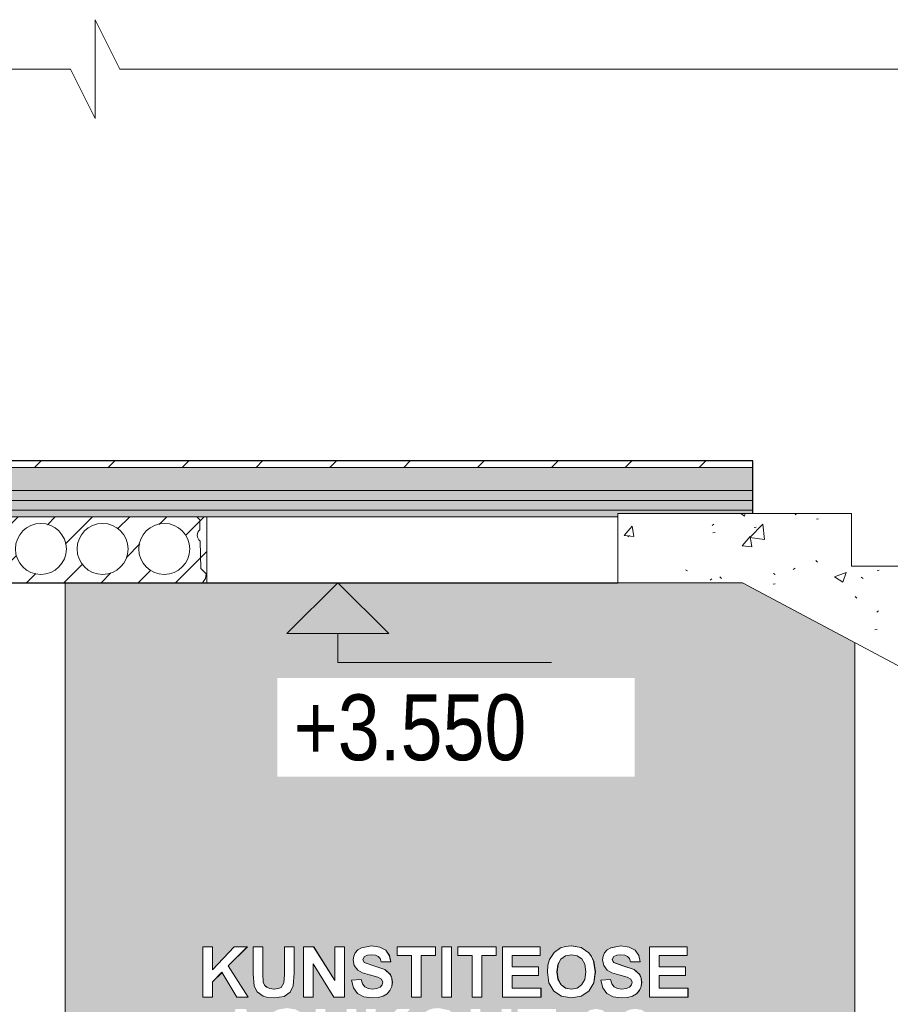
# Model space of a CAD drawing. Header units: millimetres. Extents: x -7937 to 93799, y -5691 to 12696.
# Tile 41 of 67: x 65438 to 68084, y 2269 to 5261. Entities that reach past the tile are written whole.
import ezdxf

# ---------------------------------------------------------------- set-up
doc = ezdxf.new("R2010")
doc.units = ezdxf.units.MM
for name, color, linetype, lineweight in [('A-DETL-GENF', 7, 'Continuous', 9), ('A-FLOR-MCUT', 7, 'Continuous', 5), ('A-GENM', 7, 'Continuous', 9), ('G-ANNO-DIMS', 7, 'Continuous', 9)]:
    doc.layers.add(name, color=color, linetype=linetype, lineweight=lineweight)
for name, color, linetype, lineweight, true_color in [('A-FLOR', 7, 'Continuous', 9, 0x7f7f7f), ('A-FLOR-PATT', 7, 'Continuous', 9, 0x7f7f7f), ('S-BEAM', 7, 'Continuous', 9, 0x7f7f7f)]:
    doc.layers.add(name, color=color, linetype=linetype, lineweight=lineweight, true_color=true_color)
doc.styles.add('Swis721 Cn BT', font='swissc.ttf', dxfattribs={"height": 200})
pattern_1 = [(90, (65721.35, 3845), (-100, 5e-13), [50, -50]), (270, (65771.35, 3895), (100, -5e-13), [50, -50]), (360, (65791.35, 3920), (5e-13, 100), [5, -95]), (180, (65701.35, 3920), (-5e-13, -100), [5, -95]), (153.435, (65711.35, 3915), (-100.00018, 99.99955), [11.18, -212.426]), (135, (65716.35, 3910), (-5e-13, -100.00046), [7.071, -134.35]), (108.435, (65721.35, 3895), (-0.00023, -99.99976), [15.811, -300.416]), (251.565, (65776.35, 3910), (0.00023, -99.99976), [15.811, -300.416]), (225, (65781.35, 3915), (-5e-13, -100.00046), [7.071, -134.35]), (206.565, (65791.35, 3920), (-100.00018, -99.99955), [11.18, -212.426]), (108.435, (65726.35, 3830), (-0.00023, -99.99976), [15.811, -300.416]), (135, (65731.35, 3825), (-5e-13, -100.00046), [7.071, -134.35]), (153.435, (65741.35, 3820), (-100.00018, 99.99955), [11.18, -212.427]), (180, (65751.35, 3820), (-5e-13, -100), [10, -90]), (71.565, (65766.35, 3830), (0.00023, -99.99976), [15.811, -300.416]), (45, (65761.35, 3825), (-5e-13, -100.00046), [7.071, -134.35]), (26.565, (65751.35, 3820), (299.99947, 99.99982), [11.18, -212.426])]
pattern_2 = [(50, (66858.53, 5949.5), (358.631, -31.376), [37.5, -412.5]), (355, (66858.53, 5949.5), (-69.376, 376.096), [30, -330]), (100.451, (66888.4, 5946.9), (289.257, 344.717), [31.87, -350.571]), (46.184, (66858.53, 6049.5), (533.62, -82.761), [56.25, -618.75]), (96.636, (66903, 6042.6), (467.33, 487.062), [47.805, -525.857]), (351.184, (66858.53, 6049.5), (467.333, 487.06), [45, -495]), (21, (66908.53, 6024.5), (298.454, -201.31), [37.5, -412.5]), (326, (66908.53, 6024.5), (121.657, 362.575), [30, -330]), (71.451, (66933.4, 6007.72), (420.112, 161.262), [31.87, -350.571]), (37.5, (66858.53, 5949.5), (6.08, 166.447), [6.706, -319.294, 6.706, -328.294, -331.25]), (37.5, (66858.53, 5949.5), (6.08, 166.447), [-661, 6.706, -324.544]), (7.5, (66858.53, 5949.5), (131.5348, 197.206), [6.706, -184.294, 6.706, -311.794, -126.25]), (7.5, (66858.53, 5949.5), (131.5348, 197.206), [-509.5, 6.706, -119.544]), (327.5, (66747.03, 5949.5), (266.9112, -11.2774), [6.706, -118.294, 6.706, -383.294, -517.5]), (327.5, (66747.03, 5949.5), (266.9112, -11.2774), [-515, 6.706, -510.794]), (317.5, (66697.03, 5949.5), (291.593, 50.0525), [6.706, -155.794, 6.706, -252.294, -367.5]), (317.5, (66697.03, 5949.5), (291.593, 50.0525), [-421.5, 6.706, -360.794])]
pattern_3 = [(45, (-3191.62, 5949.5), (-56.5685, 56.5685), [])]

# ---------------------------------------------------------------- blocks, each defined once
blk = doc.blocks.new('HCE200 - Olemasolev õõnespaneel H_200 mm-V22-KUNST LÕIGE 2-2')
at = {"layer": 'S-BEAM', "true_color": 0xcfcfcf}
h = blk.add_hatch(dxfattribs=at)
h.set_pattern_fill('FP_53', color=254, style=0, pattern_type=2)
h.set_pattern_definition(pattern_3)
h.paths.add_polyline_path([(-4043.8, 3550), (-4043.8, 3749.9), (-4073.9, 3749.9), (-4064.9, 3740.9), (-4064.3, 3710.9), (-4071.6, 3700), (-4071.4, 3687), (-4063.7, 3676.4), (-4062.2, 3593.6), (-4045.8, 3577.3), (-4047.6, 3562.7), (-4056.7, 3550)], flags=0)
h.paths.add_polyline_path([(-5243.8, 3550), (-5230.9, 3550), (-5240, 3562.7), (-5241.8, 3577.3), (-5225.5, 3593.6), (-5223.9, 3676.4), (-5216.2, 3687), (-5216, 3700), (-5223.3, 3710.9), (-5222.7, 3740.9), (-5213.8, 3749.9), (-5243.8, 3749.9), (-5243.8, 3619.4)], flags=0)
h = blk.add_hatch(dxfattribs=at)
h.set_pattern_fill('FP_53', color=254, style=0, pattern_type=2)
h.set_pattern_definition(pattern_3)
h.paths.add_polyline_path([(-4056.7, 3550), (-4047.6, 3562.7), (-4045.8, 3577.3), (-4062.2, 3593.6), (-4063.7, 3676.4), (-4071.4, 3687), (-4071.6, 3700), (-4064.3, 3710.9), (-4064.9, 3740.9), (-4074, 3750), (-5213.7, 3750), (-5222.7, 3740.9), (-5223.3, 3710.9), (-5216, 3700), (-5216.2, 3687), (-5223.9, 3676.4), (-5225.5, 3593.6), (-5241.8, 3577.3), (-5240, 3562.7), (-5230.9, 3550), (-4646.6, 3550)], flags=0)
h.paths.add_polyline_path([(-4548, 3575), (-4577.7, 3580.9), (-4602.8, 3597.7), (-4619.6, 3622.8), (-4625.5, 3652.5), (-4619.6, 3682.2), (-4602.8, 3707.3), (-4577.7, 3724.1), (-4548, 3730), (-4518.4, 3724.1), (-4493.2, 3707.3), (-4476.4, 3682.2), (-4470.5, 3652.5), (-4476.4, 3622.8), (-4493.2, 3597.7), (-4518.4, 3580.9)], flags=0)
h.paths.add_polyline_path([(-4735.6, 3575), (-4765.3, 3580.9), (-4790.4, 3597.7), (-4807.2, 3622.8), (-4813.1, 3652.5), (-4807.2, 3682.2), (-4790.4, 3707.3), (-4765.3, 3724.1), (-4735.6, 3730), (-4706, 3724.1), (-4680.8, 3707.3), (-4664, 3682.2), (-4658.1, 3652.5), (-4664, 3622.8), (-4680.8, 3597.7), (-4706, 3580.9)], flags=0)
h.paths.add_polyline_path([(-5110.8, 3575), (-5140.5, 3580.9), (-5165.6, 3597.7), (-5182.4, 3622.8), (-5188.3, 3652.5), (-5182.4, 3682.2), (-5165.6, 3707.3), (-5140.5, 3724.1), (-5110.8, 3730), (-5081.2, 3724.1), (-5056, 3707.3), (-5039.2, 3682.2), (-5033.3, 3652.5), (-5039.2, 3622.8), (-5056, 3597.7), (-5081.2, 3580.9)], flags=0)
h.paths.add_polyline_path([(-4172.8, 3575), (-4202.5, 3580.9), (-4227.6, 3597.7), (-4244.4, 3622.8), (-4250.3, 3652.5), (-4244.4, 3682.2), (-4227.6, 3707.3), (-4202.5, 3724.1), (-4172.8, 3730), (-4143.2, 3724.1), (-4118, 3707.3), (-4101.2, 3682.2), (-4095.3, 3652.5), (-4101.2, 3622.8), (-4118, 3597.7), (-4143.2, 3580.9)], flags=0)
h.paths.add_polyline_path([(-4923.2, 3575), (-4952.9, 3580.9), (-4978, 3597.7), (-4994.8, 3622.8), (-5000.7, 3652.5), (-4994.8, 3682.2), (-4978, 3707.3), (-4952.9, 3724.1), (-4923.2, 3730), (-4893.6, 3724.1), (-4868.4, 3707.3), (-4851.6, 3682.2), (-4845.7, 3652.5), (-4851.6, 3622.8), (-4868.4, 3597.7), (-4893.6, 3580.9)], flags=0)
h.paths.add_polyline_path([(-4360.4, 3575), (-4390.1, 3580.9), (-4415.2, 3597.7), (-4432, 3622.8), (-4437.9, 3652.5), (-4432, 3682.2), (-4415.2, 3707.3), (-4388.7, 3724.4), (-4360.4, 3730), (-4330.8, 3724.1), (-4305.6, 3707.3), (-4288.8, 3682.2), (-4282.9, 3652.5), (-4288.8, 3622.8), (-4305.6, 3597.7), (-4330.8, 3580.9)], flags=0)
at = {"layer": 'S-BEAM', "color": 253, "true_color": 0x9e9e9e}
for p, q in [((-5243.8, 3749.9), (-5243.8, 3550)), ((-5213.8, 3749.9), (-5243.8, 3749.9)), ((-5223.3, 3710.9), (-5222.7, 3740.9)), ((-5222.7, 3740.9), (-5223.3, 3710.9)), ((-5213.7, 3750), (-5222.7, 3740.9)), ((-5222.7, 3740.9), (-5213.8, 3749.9)), ((-4074, 3750), (-5213.7, 3750)), ((-4064.9, 3740.9), (-4074, 3750)), ((-4043.8, 3749.9), (-4073.9, 3749.9)), ((-4073.9, 3749.9), (-4064.9, 3740.9)), ((-4064.9, 3740.9), (-4064.3, 3710.9)), ((-4064.3, 3710.9), (-4064.9, 3740.9)), ((-4043.8, 3550), (-4043.8, 3749.9)), ((-5225.5, 3593.6), (-5223.9, 3676.4)), ((-5223.9, 3676.4), (-5225.5, 3593.6)), ((-4063.7, 3676.4), (-4062.2, 3593.6)), ((-4062.2, 3593.6), (-4063.7, 3676.4)), ((-5241.8, 3577.3), (-5225.5, 3593.6)), ((-5225.5, 3593.6), (-5241.8, 3577.3)), ((-4062.2, 3593.6), (-4045.8, 3577.3)), ((-4045.8, 3577.3), (-4062.2, 3593.6)), ((-5240, 3562.7), (-5241.8, 3577.3)), ((-5241.8, 3577.3), (-5240, 3562.7)), ((-5230.9, 3550), (-5240, 3562.7)), ((-5240, 3562.7), (-5230.9, 3550)), ((-4047.6, 3562.7), (-4056.7, 3550)), ((-4056.7, 3550), (-4047.6, 3562.7)), ((-4045.8, 3577.3), (-4047.6, 3562.7)), ((-4047.6, 3562.7), (-4045.8, 3577.3)), ((-5243.8, 3550), (-5230.9, 3550)), ((-5230.9, 3550), (-4056.7, 3550)), ((-4056.7, 3550), (-4043.8, 3550))]:
    blk.add_line(p, q, dxfattribs=at)
for centre, radius, start, end in [((-5236.9, 3693.9), 21.8, 306.5385, 51.3396), ((-5236.9, 3693.9), 21.8, 306.5385, 51.3396), ((-5110.8, 3652.5), 77.5, 0, 180), ((-4923.2, 3652.5), 77.5, 0, 180), ((-4735.6, 3652.5), 77.5, 0, 180), ((-4548, 3652.5), 77.5, 0, 180), ((-4360.4, 3652.5), 77.5, 0, 180), ((-4172.8, 3652.5), 77.5, 0, 180), ((-4050.7, 3693.9), 21.8, 128.6604, 233.4615), ((-4050.7, 3693.9), 21.8, 128.6604, 233.4615), ((-5110.8, 3652.5), 77.5, 180, 0), ((-4923.2, 3652.5), 77.5, 180, 0), ((-4735.6, 3652.5), 77.5, 180, 0), ((-4548, 3652.5), 77.5, 180, 0), ((-4360.4, 3652.5), 77.5, 180, 0), ((-4172.8, 3652.5), 77.5, 180, 0)]:
    blk.add_arc(centre, radius, start, end, dxfattribs=at)
blk = doc.blocks.new('KUNST 2 - KUNST 2-6930501-KUNST LÕIGE 2-2')
at = {"layer": 'A-GENM', "true_color": 0x99ffff, "transparency": 33554483}
h = blk.add_hatch(color=131, dxfattribs=at)
h.paths.add_polyline_path([(-2073.5, 8), (-2073.5, 3367.8), (-2415, 3550), (-4473.9, 3550), (-4473.9, 8), (-3615.2, 8)], flags=0)
h.paths.add_polyline_path([(-2860.4, 2099.2), (-2880.1, 2103.4), (-2895.6, 2116.3), (-2905.8, 2141.8), (-2909, 2177.2), (-2905.3, 2214.2), (-2894.3, 2239.1), (-2879.8, 2250.8), (-2860.4, 2254.6), (-2841, 2250.6), (-2826.3, 2238.9), (-2815.2, 2211.9), (-2811.8, 2175.7), (-2815.5, 2139.5), (-2826.5, 2114.7), (-2841.7, 2102.9), (-2848.3, 2101.6)], flags=0)
h.paths.add_polyline_path([(-3649.2, 2099.2), (-3672.3, 2101.4), (-3683.8, 2104.9), (-3701.1, 2117.4), (-3709.9, 2134.3), (-3713, 2173.1), (-3713, 2254.6), (-3683.7, 2254.6), (-3682.6, 2149), (-3681.6, 2144.4), (-3678.9, 2138.2), (-3672.3, 2131.6), (-3662.7, 2127.3), (-3649.2, 2126), (-3637.3, 2127.3), (-3628.5, 2131.2), (-3619.7, 2144.4), (-3618.3, 2174.4), (-3618.3, 2254.6), (-3589, 2254.6), (-3589.3, 2170.3), (-3591.7, 2135.5), (-3601, 2116.3), (-3619.7, 2103.7), (-3637.5, 2101)], flags=0)
h.paths.add_polyline_path([(-3798.3, 2099.2), (-3823.8, 2102.6), (-3842.7, 2112.8), (-3855, 2129.6), (-3861.2, 2152.6), (-3832, 2155), (-3827.7, 2141.9), (-3820.6, 2133), (-3810.6, 2127.7), (-3797.5, 2125.9), (-3784, 2127.5), (-3774.2, 2132.1), (-3768.4, 2138.9), (-3766.4, 2146.7), (-3769.7, 2155.9), (-3781, 2162.4), (-3827.9, 2175.6), (-3841.9, 2183.8), (-3852.7, 2197.8), (-3856.1, 2215.6), (-3854.7, 2225.8), (-3849.7, 2236.3), (-3841.6, 2245.2), (-3827.9, 2252.2), (-3800.3, 2257), (-3774.5, 2253.2), (-3757.4, 2243.8), (-3746.3, 2228.4), (-3742.1, 2208.5), (-3771.3, 2208.5), (-3775.4, 2219.6), (-3780.1, 2225.2), (-3788.5, 2229.1), (-3800.6, 2230.3), (-3812.7, 2229), (-3822.5, 2224.1), (-3826.6, 2214.5), (-3822.5, 2206.4), (-3760.4, 2185.7), (-3743.4, 2170.3), (-3738.8, 2159.3), (-3737.3, 2146.1), (-3739.1, 2133.4), (-3744.6, 2121.6), (-3753.3, 2111.7), (-3768.4, 2103.8), (-3784, 2100.3), (-3797.5, 2099.2)], flags=0)
h.paths.add_polyline_path([(-3338.7, 2099.2), (-3370.3, 2105.3), (-3392, 2120), (-3406.9, 2144.6), (-3411.7, 2178.2), (-3409.4, 2201.1), (-3404.2, 2217.4), (-3390.9, 2237.3), (-3368.8, 2251.8), (-3356.4, 2255.6), (-3338.8, 2257), (-3307.1, 2250.4), (-3286, 2236.1), (-3277.3, 2224.7), (-3270.9, 2211.1), (-3266.1, 2177.1), (-3271, 2144.8), (-3285.8, 2120), (-3308.9, 2104.4), (-3324.9, 2101.6)], flags=0)
h.paths.add_polyline_path([(-3456.8, 2101.6), (-3502, 2176.9), (-3530.7, 2147.9), (-3530.8, 2101.6), (-3560, 2101.6), (-3560, 2254.6), (-3530.7, 2254.6), (-3530.7, 2185), (-3465.2, 2254.6), (-3425.2, 2254.5), (-3483, 2196.2), (-3422.7, 2101.6)], flags=0)
h.paths.add_polyline_path([(-3025.6, 2101.6), (-3054.7, 2101.6), (-3054.7, 2227.9), (-3098.5, 2227.9), (-3098.5, 2254.6), (-2981.7, 2254.6), (-2981.9, 2227.9), (-3025.5, 2227.9), (-3025.5, 2101.6)], flags=0)
h.paths.add_polyline_path([(-2792.4, 2101.6), (-2789.3, 2116.3), (-2782.6, 2130.8), (-2744.8, 2174.4), (-2730, 2190.5), (-2724.4, 2208), (-2730, 2223.1), (-2742.1, 2227.9), (-2755.2, 2222.9), (-2760.8, 2206.1), (-2790, 2208.7), (-2783.1, 2232.1), (-2774.3, 2244), (-2759.6, 2252), (-2741.5, 2254.6), (-2722.2, 2251.6), (-2707.6, 2242.7), (-2698.3, 2229.2), (-2695.2, 2212.9), (-2698.6, 2193.6), (-2709.3, 2174.4), (-2749.5, 2130.8), (-2695.1, 2130.8), (-2695.2, 2101.6), (-2749.5, 2101.6)], flags=0)
h.paths.add_polyline_path([(-3117.9, 2101.6), (-3147, 2101.6), (-3147, 2167.2), (-3212.5, 2166.8), (-3212.6, 2101.6), (-3241.8, 2101.6), (-3241.8, 2254.6), (-3212.5, 2254.6), (-3212.5, 2193.9), (-3147, 2193.9), (-3147, 2254.6), (-3117.8, 2254.6), (-3117.8, 2101.6)], flags=0)
h.paths.add_polyline_path([(-3899.1, 2101.6), (-3911.1, 2135.6), (-3968.9, 2135.3), (-3980.7, 2101.6), (-4011.8, 2101.6), (-3955.9, 2254.6), (-3924.7, 2254.6), (-3868.4, 2101.6), (-3873.1, 2101.6)], flags=0)
h.paths.add_polyline_path([(-3338.8, 2125.9), (-3321.4, 2129.2), (-3307.4, 2139.1), (-3298.3, 2155.6), (-3295.2, 2178.7), (-3298.2, 2201.4), (-3309.2, 2219), (-3321, 2227.1), (-3339.1, 2230.3), (-3357.4, 2226.6), (-3371.1, 2216.3), (-3379.8, 2198.6), (-3382.5, 2177.2), (-3379.5, 2155.6), (-3368.8, 2138.2), (-3356.1, 2129.2)], flags=0)
h.paths.add_polyline_path([(-2860.4, 2125.9), (-2850.7, 2129.1), (-2844.1, 2140.6), (-2841, 2176.9), (-2844.4, 2213.2), (-2850.7, 2224.7), (-2860.4, 2227.9), (-2870.1, 2224.7), (-2876.7, 2211.8), (-2879.7, 2176.7), (-2876.1, 2140), (-2870.1, 2129.1)], flags=0)
h.paths.add_polyline_path([(-3920.4, 2162.3), (-3940.1, 2217.9), (-3959.4, 2162.3), (-3924.8, 2162.3)], flags=0)
h.paths.add_polyline_path([(-2935.5, 2288), (-2967, 2294.2), (-2988.8, 2308.8), (-3003.6, 2333.5), (-3008.5, 2367.1), (-3006.1, 2390), (-3001, 2406.2), (-2987.7, 2426.1), (-2965.6, 2440.7), (-2953.2, 2444.4), (-2935.5, 2445.9), (-2903.9, 2439.3), (-2882.8, 2425), (-2874, 2413.5), (-2867.7, 2400), (-2862.8, 2366), (-2867.8, 2333.6), (-2882.6, 2308.9), (-2906, 2293.2), (-2918.2, 2291.1)], flags=0)
h.paths.add_polyline_path([(-2782.9, 2288), (-2808.5, 2291.5), (-2827.3, 2301.7), (-2839.7, 2318.5), (-2845.8, 2341.5), (-2816.7, 2343.9), (-2812.4, 2330.9), (-2805.3, 2321.8), (-2795.2, 2316.5), (-2778.6, 2315.2), (-2765.7, 2317.7), (-2758.9, 2321), (-2753.1, 2327.8), (-2751.1, 2335.6), (-2754.3, 2344.7), (-2765.7, 2351.3), (-2812.6, 2364.5), (-2826.6, 2372.7), (-2837.4, 2386.7), (-2840.8, 2404.5), (-2839.3, 2414.7), (-2834.4, 2425.2), (-2826.3, 2434.1), (-2812.6, 2441.1), (-2785, 2445.9), (-2759.2, 2442.1), (-2742, 2432.7), (-2731, 2417.2), (-2726.8, 2397.4), (-2756, 2397.4), (-2760.1, 2408.5), (-2764.7, 2414.1), (-2773.2, 2417.9), (-2785.3, 2419.2), (-2797.4, 2417.9), (-2807.2, 2413), (-2811.3, 2403.4), (-2807.2, 2395.3), (-2745.1, 2374.6), (-2728.1, 2359.1), (-2723.5, 2348.2), (-2722, 2335), (-2723.8, 2322.3), (-2729.2, 2310.5), (-2738, 2300.6), (-2753.1, 2292.7), (-2768.6, 2289.1), (-2782.2, 2288.1)], flags=0)
h.paths.add_polyline_path([(-3838.7, 2288), (-3862.6, 2290.5), (-3873.3, 2293.7), (-3890.6, 2306.2), (-3899.4, 2323.2), (-3902.5, 2362), (-3902.5, 2443.5), (-3873.2, 2443.5), (-3872.1, 2337.9), (-3871.1, 2333.3), (-3868.4, 2327), (-3861.8, 2320.4), (-3852.2, 2316.2), (-3838.7, 2314.9), (-3826.8, 2316.2), (-3818, 2320.1), (-3809.2, 2333.3), (-3807.7, 2363.2), (-3807.7, 2443.5), (-3778.5, 2443.5), (-3778.7, 2359.2), (-3781.1, 2324.3), (-3790.5, 2305.1), (-3809.2, 2292.6), (-3830.6, 2289.3)], flags=0)
h.paths.add_polyline_path([(-3540.8, 2288), (-3566.4, 2291.5), (-3585.2, 2301.7), (-3597.6, 2318.5), (-3603.7, 2341.5), (-3574.5, 2343.9), (-3570.3, 2330.9), (-3563.2, 2321.8), (-3553.1, 2316.5), (-3536.5, 2315.2), (-3523.6, 2317.7), (-3516.8, 2321), (-3510.9, 2327.8), (-3509, 2335.6), (-3512.2, 2344.7), (-3523.6, 2351.3), (-3570.4, 2364.5), (-3584.4, 2372.7), (-3595.2, 2386.7), (-3598.7, 2404.5), (-3597.2, 2414.7), (-3592.2, 2425.2), (-3584.2, 2434.1), (-3570.4, 2441.1), (-3542.8, 2445.9), (-3517, 2442.1), (-3499.9, 2432.7), (-3488.8, 2417.2), (-3484.7, 2397.4), (-3513.8, 2397.4), (-3518, 2408.5), (-3522.6, 2414.1), (-3531, 2417.9), (-3543.2, 2419.2), (-3555.2, 2417.9), (-3565, 2413), (-3569.1, 2403.4), (-3565, 2395.3), (-3503, 2374.6), (-3486, 2359.1), (-3481.3, 2348.2), (-3479.8, 2335), (-3481.6, 2322.3), (-3487.1, 2310.5), (-3495.9, 2300.6), (-3510.9, 2292.7), (-3526.5, 2289.1), (-3540, 2288.1)], flags=0)
h.paths.add_polyline_path([(-3952.3, 2290.5), (-3997.5, 2365.8), (-4026.2, 2336.8), (-4026.3, 2290.5), (-4055.5, 2290.5), (-4055.5, 2443.5), (-4026.2, 2443.5), (-4026.2, 2373.9), (-3960.7, 2443.5), (-3920.7, 2443.4), (-3978.5, 2385.1), (-3918.2, 2290.5)], flags=0)
h.paths.add_polyline_path([(-2697.7, 2290.5), (-2697.7, 2443.5), (-2583.4, 2443.5), (-2583.9, 2416.8), (-2668.4, 2416.8), (-2668.4, 2382.8), (-2588.2, 2382.8), (-2588.4, 2356.1), (-2668.4, 2356.1), (-2668.4, 2317.2), (-2581, 2317.2), (-2581.1, 2290.5), (-2668.5, 2290.5)], flags=0)
h.paths.add_polyline_path([(-3299.9, 2290.5), (-3329.2, 2290.5), (-3329.2, 2443.5), (-3299.9, 2443.5), (-3299.9, 2416.8)], flags=0)
h.paths.add_polyline_path([(-3099.6, 2290.5), (-3144.6, 2290.5), (-3144.6, 2443.5), (-3030.3, 2443.5), (-3030.4, 2416.8), (-3115.3, 2416.8), (-3115.3, 2382.8), (-3035.2, 2382.8), (-3035.3, 2356.1), (-3115.3, 2356.1), (-3115.3, 2317.2), (-3027.9, 2317.2), (-3028, 2290.5)], flags=0)
h.paths.add_polyline_path([(-3207.8, 2290.5), (-3236.9, 2290.5), (-3236.9, 2416.8), (-3280.6, 2416.8), (-3280.6, 2443.5), (-3163.9, 2443.5), (-3164, 2416.8), (-3207.6, 2416.8), (-3207.6, 2290.5)], flags=0)
h.paths.add_polyline_path([(-3392.4, 2290.5), (-3421.5, 2290.5), (-3421.5, 2416.8), (-3465.2, 2416.8), (-3465.2, 2443.5), (-3348.5, 2443.5), (-3348.6, 2416.8), (-3392.2, 2416.8), (-3392.2, 2290.5)], flags=0)
h.paths.add_polyline_path([(-3749.4, 2290.5), (-3749.4, 2443.5), (-3718.8, 2443.5), (-3654.7, 2340.7), (-3654.7, 2443.5), (-3625.4, 2443.5), (-3625.5, 2290.5), (-3657, 2290.5), (-3720.2, 2391.8), (-3720.3, 2290.5)], flags=0)
h.paths.add_polyline_path([(-2935.6, 2314.8), (-2918.1, 2318.1), (-2904.2, 2328), (-2895, 2345), (-2892, 2367.5), (-2895, 2390.4), (-2906, 2407.8), (-2917.8, 2416), (-2935.9, 2419.2), (-2953.4, 2416), (-2967.9, 2405.2), (-2976.6, 2387.5), (-2979.3, 2366), (-2976.3, 2344.5), (-2965.6, 2327), (-2952.8, 2318.1)], flags=0)
at = {"layer": 'A-GENM', "color": 250, "true_color": 0x333333}
for p, q in [((-4473.9, 3550), (-4473.9, 8)), ((-2415, 3550), (-4473.9, 3550)), ((-4473.8, 3550), (-2415, 3550)), ((-2073.5, 8), (-2073.5, 3367.8)), ((-2073.4, 3367.8), (-2073.4, 410))]:
    blk.add_line(p, q, dxfattribs=at)
at = {"layer": 'A-GENM', "color": 251, "true_color": 0x475b5b}
blk.add_line((-4473.8, 410), (-4473.8, 3550), dxfattribs=at)
blk = doc.blocks.new('0_CMN_break_line - m1_100-6922306-KUNST LÕIGE 2-2')
at = {"layer": 'A-DETL-GENF'}
for p, q in [((-4383.2, 4961.2), (-4383.2, 5261.2)), ((-4383.2, 5261.2), (-4308.2, 5111.2)), ((-11160.7, 5111.2), (-4458.2, 5111.2)), ((-4458.2, 5111.2), (-4383.2, 4961.2)), ((-4308.2, 5111.2), (2394.3, 5111.2))]:
    blk.add_line(p, q, dxfattribs=at)
blk = doc.blocks.new('Spot Elevations - Kõrgusmärk_Evert-1256455-KUNST LÕIGE 2-2')
at = {"layer": 'G-ANNO-DIMS'}
for p, q in [((-3895.5, 3550), (-3395.5, 3550)), ((-3645.5, 3550), (-3800.2, 3395.3)), ((-3645.5, 3550), (-3490.8, 3395.3)), ((-3800.2, 3395.3), (-3490.8, 3395.3)), ((-3645.5, 3395.3), (-3645.5, 3307.2)), ((-3645.5, 3307.2), (-2995.5, 3307.2))]:
    blk.add_line(p, q, dxfattribs=at)

msp = doc.modelspace()

# ---------------------------------------------------------------- hatches: boundary and pattern name
at = {"layer": 'A-FLOR-PATT', "lineweight": 5, "true_color": 0x333333}
h = msp.add_hatch(dxfattribs=at)
h.set_pattern_fill('FP_46', color=250, style=0, pattern_type=2)
h.set_pattern_definition([(45, (66858.53, 5949.5), (-112.2532, 112.2532), [])])
h.paths.add_polyline_path([(67666.3, 3900), (67666.3, 3920), (60006.3, 3920), (60006.3, 3900), (66434.9, 3900)], flags=0)
h = msp.add_hatch(dxfattribs=at)
h.set_pattern_fill('FP_50', color=250, style=0, pattern_type=2)
h.set_pattern_definition([(45, (66858.528, 5949.5), (0, 35.35534), [25, -25])])
h.paths.add_polyline_path([(66434.9, 3830), (67666.3, 3830), (67666.3, 3900), (60006.3, 3900), (60006.3, 3830), (65919.3, 3830)], flags=0)
h = msp.add_hatch(dxfattribs=at)
h.set_pattern_fill('FP_39', color=250, angle=90, style=0, pattern_type=2)
h.set_pattern_definition(pattern_1)
h.paths.add_polyline_path([(66434.9, 3800), (67666.3, 3800), (67666.3, 3830), (60006.3, 3830), (60006.3, 3800), (65919.3, 3800)], flags=0)
h = msp.add_hatch(dxfattribs=at)
h.set_pattern_fill('FP_39', color=250, angle=90, style=0, pattern_type=2)
h.set_pattern_definition(pattern_1)
h.paths.add_polyline_path([(66434.9, 3770), (67666.3, 3770), (67666.3, 3800), (60006.3, 3800), (60006.3, 3770), (65919.3, 3770)], flags=0)
h = msp.add_hatch(dxfattribs=at)
h.set_pattern_fill('FP_47', color=250, style=0, pattern_type=2)
h.set_pattern_definition(pattern_2)
h.paths.add_polyline_path([(63340.9, 3750), (67256.3, 3750), (67256.3, 3760), (67666.3, 3760), (67666.3, 3770), (60006.3, 3770), (60006.3, 3750), (63083.1, 3750)], flags=0)
at = {"layer": 'S-BEAM', "lineweight": 5, "true_color": 0x333333}
h = msp.add_hatch(dxfattribs=at)
h.set_pattern_fill('FP_47', color=250, style=0, pattern_type=2)
h.set_pattern_definition(pattern_2)
h.paths.add_polyline_path([(70066.3, 2280), (70066.3, 2640), (69766.3, 2640), (69766.3, 2800), (69466.3, 2800), (69466.3, 2960), (69166.3, 2960), (69166.3, 3120), (68866.3, 3120), (68866.3, 3280), (68566.3, 3280), (68566.3, 3440), (68266.3, 3440), (68266.3, 3600), (67966.3, 3600), (67966.3, 3760), (67256.3, 3760), (67256.3, 3550), (67635.1, 3550), (70016.3, 2280), (70046.3, 2280)], flags=0)

# ---------------------------------------------------------------- linework, layer by layer
at = {"layer": 'A-FLOR', "color": 250, "lineweight": 25, "true_color": 0x333333}
for p, q in [((67666.3, 3920), (60006.3, 3920)), ((67666.3, 3760), (67666.3, 3920)), ((60006.3, 3550), (67256.3, 3550))]:
    msp.add_line(p, q, dxfattribs=at)
at = {"layer": 'A-FLOR', "color": 250, "true_color": 0x333333}
for p, q in [((67256.3, 3760), (67256.3, 3550)), ((67666.3, 3760), (67256.3, 3760)), ((67256.3, 3550), (67256.3, 3750)), ((67635.1, 3550), (67256.3, 3550))]:
    msp.add_line(p, q, dxfattribs=at)
at = {"layer": 'A-FLOR-MCUT', "color": 250, "true_color": 0x333333}
for p, q in [((67666.3, 3900), (60006.3, 3900)), ((67666.3, 3830), (60006.3, 3830)), ((67666.3, 3800), (60006.3, 3800)), ((67666.3, 3770), (60006.3, 3770)), ((67256.3, 3750), (60006.3, 3750))]:
    msp.add_line(p, q, dxfattribs=at)
at = {"layer": 'A-GENM', "color": 250, "true_color": 0x333333}
for p, q in [((66023.8, 2443.5), (65994.7, 2443.5)), ((65994.7, 2443.5), (65994.7, 2290.5)), ((66089.5, 2443.5), (66023.8, 2373.7)), ((66023.8, 2373.7), (66023.8, 2443.5)), ((66024.1, 2443.5), (66023.8, 2443.5)), ((66071.6, 2385.1), (66129.5, 2443.5)), ((66129.5, 2443.5), (66089.5, 2443.5)), ((66129.7, 2443.5), (66129.5, 2443.5)), ((66147.7, 2443.5), (66147.7, 2362)), ((66176.8, 2443.5), (66147.7, 2443.5)), ((66176.8, 2361), (66176.8, 2443.5)), ((66177.1, 2443.5), (66176.8, 2443.5)), ((66271.6, 2443.5), (66242.4, 2443.5)), ((66242.4, 2443.5), (66242.4, 2359.2)), ((66271.6, 2363.2), (66271.6, 2443.5)), ((66271.8, 2443.5), (66271.6, 2443.5)), ((66331.3, 2443.5), (66300.7, 2443.5)), ((66300.7, 2443.5), (66300.7, 2290.5)), ((66395.5, 2340.5), (66331.3, 2443.5)), ((66331.5, 2443.5), (66331.3, 2443.5)), ((66424.6, 2443.5), (66395.5, 2443.5)), ((66395.5, 2443.5), (66395.5, 2340.5)), ((66424.6, 2290.5), (66424.6, 2443.5)), ((66424.8, 2443.5), (66424.6, 2443.5)), ((66457.9, 2425.2), (66453, 2414.7)), ((66466, 2434.1), (66457.9, 2425.2)), ((66477, 2440.6), (66466, 2434.1)), ((66507, 2445.9), (66477, 2440.6)), ((66532.2, 2442.6), (66507, 2445.9)), ((66550.2, 2432.7), (66532.2, 2442.6)), ((66561.3, 2417.2), (66550.2, 2432.7)), ((66550.5, 2432.7), (66550.2, 2432.7)), ((66701.5, 2443.5), (66584.9, 2443.5)), ((66584.9, 2443.5), (66584.9, 2416.8)), ((66701.5, 2416.8), (66701.5, 2443.5)), ((66701.7, 2443.5), (66701.5, 2443.5)), ((66750.1, 2443.5), (66720.9, 2443.5)), ((66720.9, 2443.5), (66720.9, 2290.5)), ((66750.1, 2290.5), (66750.1, 2443.5)), ((66750.3, 2443.5), (66750.1, 2443.5)), ((66886.1, 2443.5), (66769.5, 2443.5)), ((66769.5, 2443.5), (66769.5, 2416.8)), ((66886.1, 2416.8), (66886.1, 2443.5)), ((66886.4, 2443.5), (66886.1, 2443.5)), ((67019.7, 2443.5), (66905.5, 2443.5)), ((66905.5, 2443.5), (66905.5, 2290.5)), ((67019.7, 2416.8), (67019.7, 2443.5)), ((67019.9, 2443.5), (67019.7, 2443.5)), ((67062.4, 2426.1), (67048.4, 2405.2)), ((67081.8, 2439.9), (67062.4, 2426.1)), ((67097, 2444.4), (67081.8, 2439.9)), ((67114.3, 2445.9), (67097, 2444.4)), ((67144.1, 2440.7), (67114.3, 2445.9)), ((67167.4, 2425), (67144.1, 2440.7)), ((67144.4, 2440.7), (67144.1, 2440.7)), ((67176.1, 2413.5), (67167.4, 2425)), ((67167.6, 2425), (67167.4, 2425)), ((67215.8, 2425.2), (67210.8, 2414.7)), ((67223.8, 2434.1), (67215.8, 2425.2)), ((67234.8, 2440.6), (67223.8, 2434.1)), ((67264.9, 2445.9), (67234.8, 2440.6)), ((67290, 2442.6), (67264.9, 2445.9)), ((67308.1, 2432.7), (67290, 2442.6)), ((67319.2, 2417.2), (67308.1, 2432.7)), ((67308.3, 2432.7), (67308.1, 2432.7)), ((67466.6, 2443.5), (67352.5, 2443.5)), ((67352.5, 2443.5), (67352.5, 2290.5)), ((67466.6, 2416.8), (67466.6, 2443.5)), ((67466.9, 2443.5), (67466.6, 2443.5)), ((66453, 2414.7), (66451.3, 2403.4)), ((66451.3, 2403.4), (66454.9, 2386.7)), ((66480.5, 2404.5), (66485.6, 2413.8)), ((66485.1, 2395.3), (66480.5, 2404.5)), ((66513.7, 2385.3), (66485.1, 2395.3)), ((66485.6, 2413.8), (66494.9, 2417.9)), ((66494.9, 2417.9), (66507.3, 2419.2)), ((66507.3, 2419.2), (66519.1, 2417.9)), ((66519.1, 2417.9), (66527.5, 2414.1)), ((66527.5, 2414.1), (66533.1, 2407.4)), ((66533.1, 2407.4), (66536.3, 2397.4)), ((66536.3, 2397.4), (66565.5, 2397.4)), ((66565.5, 2397.4), (66561.3, 2417.2)), ((66561.6, 2417.2), (66561.3, 2417.2)), ((66565.7, 2397.4), (66565.5, 2397.4)), ((66584.9, 2416.8), (66628.6, 2416.8)), ((66628.6, 2416.8), (66628.6, 2290.5)), ((66657.8, 2290.5), (66657.8, 2416.8)), ((66657.8, 2416.8), (66701.5, 2416.8)), ((66701.7, 2416.8), (66701.5, 2416.8)), ((66769.5, 2416.8), (66813.2, 2416.8)), ((66813.2, 2416.8), (66813.2, 2290.5)), ((66842.4, 2290.5), (66842.4, 2416.8)), ((66842.4, 2416.8), (66886.1, 2416.8)), ((66886.4, 2416.8), (66886.1, 2416.8)), ((66934.7, 2382.8), (66934.7, 2416.8)), ((66934.7, 2416.8), (67019.7, 2416.8)), ((67019.9, 2416.8), (67019.7, 2416.8)), ((67048.4, 2405.2), (67043.3, 2387.5)), ((67073.7, 2390), (67082.8, 2406.2)), ((67082.8, 2406.2), (67096.8, 2416)), ((67096.8, 2416), (67114.6, 2419.2)), ((67114.6, 2419.2), (67132.4, 2416)), ((67132.4, 2416), (67146.2, 2406.4)), ((67146.2, 2406.4), (67155.2, 2390.3)), ((67182.3, 2400), (67176.1, 2413.5)), ((67176.3, 2413.5), (67176.1, 2413.5)), ((67187.3, 2366.8), (67182.3, 2400)), ((67182.6, 2400), (67182.3, 2400)), ((67210.8, 2414.7), (67209.2, 2403.4)), ((67209.2, 2403.4), (67212.8, 2386.7)), ((67238.3, 2404.5), (67243.4, 2413.8)), ((67243, 2395.3), (67238.3, 2404.5)), ((67271.5, 2385.3), (67243, 2395.3)), ((67243.4, 2413.8), (67252.8, 2417.9)), ((67252.8, 2417.9), (67265.2, 2419.2)), ((67265.2, 2419.2), (67277, 2417.9)), ((67277, 2417.9), (67285.4, 2414.1)), ((67285.4, 2414.1), (67291, 2407.4)), ((67291, 2407.4), (67294.2, 2397.4)), ((67294.2, 2397.4), (67323.3, 2397.4)), ((67323.3, 2397.4), (67319.2, 2417.2)), ((67319.4, 2417.2), (67319.2, 2417.2)), ((67323.6, 2397.4), (67323.3, 2397.4)), ((67381.6, 2382.8), (67381.6, 2416.8)), ((67381.6, 2416.8), (67466.6, 2416.8)), ((67466.9, 2416.8), (67466.6, 2416.8)), ((66023.8, 2336.8), (66052.6, 2365.9)), ((66052.6, 2365.9), (66097.8, 2290.5)), ((66131.9, 2290.5), (66071.6, 2385.1)), ((66071.8, 2385.1), (66071.6, 2385.1)), ((66329.9, 2290.5), (66329.9, 2392)), ((66329.9, 2392), (66393.1, 2290.5)), ((66454.9, 2386.7), (66465.7, 2372.7)), ((66465.7, 2372.7), (66479.7, 2364.5)), ((66479.7, 2364.5), (66501.3, 2357.8)), ((66547.2, 2374.6), (66513.7, 2385.3)), ((66564.2, 2359.1), (66547.2, 2374.6)), ((66547.4, 2374.6), (66547.2, 2374.6)), ((67014.9, 2382.8), (66934.7, 2382.8)), ((67014.9, 2356.1), (67014.9, 2382.8)), ((67015.1, 2382.8), (67014.9, 2382.8)), ((67043.3, 2387.5), (67041.6, 2366)), ((67041.6, 2366), (67046.5, 2333.5)), ((67070.7, 2367.1), (67073.7, 2390)), ((67073.8, 2344.5), (67070.7, 2367.1)), ((67070.7, 2367.1), (67071, 2367.1)), ((67074, 2390), (67073.7, 2390)), ((67158.2, 2367.5), (67155.1, 2344.4)), ((67155.2, 2390.3), (67158.2, 2367.5)), ((67182.4, 2333.8), (67187.3, 2366.8)), ((67187.5, 2366.8), (67187.3, 2366.8)), ((67212.8, 2386.7), (67223.6, 2372.7)), ((67223.6, 2372.7), (67237.6, 2364.5)), ((67237.6, 2364.5), (67259.2, 2357.8)), ((67305, 2374.6), (67271.5, 2385.3)), ((67322, 2359.1), (67305, 2374.6)), ((67305.3, 2374.6), (67305, 2374.6)), ((67461.8, 2382.8), (67381.6, 2382.8)), ((67461.8, 2356.1), (67461.8, 2382.8)), ((67462, 2382.8), (67461.8, 2382.8)), ((66023.8, 2290.5), (66023.8, 2336.8)), ((66024.1, 2336.8), (66023.8, 2336.8)), ((66147.7, 2362), (66150.8, 2323.2)), ((66178.1, 2335.4), (66176.8, 2361)), ((66177.1, 2361), (66176.8, 2361)), ((66181.7, 2327), (66178.1, 2335.4)), ((66242.4, 2359.2), (66240.9, 2333.3)), ((66269, 2324.3), (66271.6, 2363.2)), ((66271.8, 2363.2), (66271.6, 2363.2)), ((66475.6, 2343.9), (66446.5, 2341.5)), ((66446.5, 2341.5), (66452.6, 2318.5)), ((66479.9, 2330.9), (66475.6, 2343.9)), ((66475.8, 2343.9), (66475.6, 2343.9)), ((66501.3, 2357.8), (66526.6, 2351.3)), ((66526.6, 2351.3), (66537.9, 2344.7)), ((66537.9, 2344.7), (66541.2, 2335.6)), ((66541.2, 2335.6), (66539.2, 2327.8)), ((66568.8, 2348.2), (66564.2, 2359.1)), ((66568.5, 2322.3), (66570.3, 2335)), ((66570.3, 2335), (66568.8, 2348.2)), ((66569, 2348.2), (66568.8, 2348.2)), ((66570.6, 2335), (66570.3, 2335)), ((66934.7, 2317.2), (66934.7, 2356.1)), ((66934.7, 2356.1), (67014.9, 2356.1)), ((67015.1, 2356.1), (67014.9, 2356.1)), ((67083.1, 2328), (67073.8, 2344.5)), ((67074.1, 2344.5), (67073.8, 2344.5)), ((67155.1, 2344.4), (67145.9, 2328)), ((67233.5, 2343.9), (67204.3, 2341.5)), ((67204.3, 2341.5), (67210.4, 2318.5)), ((67237.7, 2330.9), (67233.5, 2343.9)), ((67233.7, 2343.9), (67233.5, 2343.9)), ((67259.2, 2357.8), (67284.4, 2351.3)), ((67284.4, 2351.3), (67295.8, 2344.7)), ((67295.8, 2344.7), (67299, 2335.6)), ((67299, 2335.6), (67297.1, 2327.8)), ((67326.7, 2348.2), (67322, 2359.1)), ((67326.4, 2322.3), (67328.2, 2335)), ((67328.2, 2335), (67326.7, 2348.2)), ((67326.9, 2348.2), (67326.7, 2348.2)), ((67328.4, 2335), (67328.2, 2335)), ((67381.6, 2317.2), (67381.6, 2356.1)), ((67381.6, 2356.1), (67461.8, 2356.1)), ((67462, 2356.1), (67461.8, 2356.1)), ((66150.8, 2323.2), (66159.6, 2306.2)), ((66159.6, 2306.2), (66177.8, 2293.1)), ((66188.4, 2320.4), (66181.7, 2327)), ((66198, 2316.2), (66188.4, 2320.4)), ((66210.6, 2314.8), (66198, 2316.2)), ((66223.2, 2316.1), (66210.6, 2314.8)), ((66232.2, 2320.1), (66223.2, 2316.1)), ((66240.9, 2333.3), (66232.2, 2320.1)), ((66241.4, 2292.7), (66259.7, 2305.1)), ((66259.7, 2305.1), (66269, 2324.3)), ((66259.9, 2305.1), (66259.7, 2305.1)), ((66269.3, 2324.3), (66269, 2324.3)), ((66452.6, 2318.5), (66464.9, 2301.7)), ((66487, 2321.8), (66479.9, 2330.9)), ((66497.1, 2316.5), (66487, 2321.8)), ((66510.1, 2314.8), (66497.1, 2316.5)), ((66523.6, 2316.3), (66510.1, 2314.8)), ((66533.4, 2321), (66523.6, 2316.3)), ((66539.2, 2327.8), (66533.4, 2321)), ((66554.3, 2300.6), (66563.1, 2310.5)), ((66563.1, 2310.5), (66568.5, 2322.3)), ((66563.3, 2310.5), (66563.1, 2310.5)), ((66568.8, 2322.3), (66568.5, 2322.3)), ((67022.1, 2317.2), (66934.7, 2317.2)), ((67022.1, 2290.5), (67022.1, 2317.2)), ((67022.4, 2317.2), (67022.1, 2317.2)), ((67046.5, 2333.5), (67061.3, 2308.8)), ((67061.3, 2308.8), (67084.6, 2293.2)), ((67097.2, 2318.1), (67083.1, 2328)), ((67114.6, 2314.8), (67097.2, 2318.1)), ((67132, 2318.1), (67114.6, 2314.8)), ((67145.9, 2328), (67132, 2318.1)), ((67144.4, 2293.3), (67167.5, 2308.9)), ((67167.5, 2308.9), (67182.4, 2333.8)), ((67167.8, 2308.9), (67167.5, 2308.9)), ((67182.6, 2333.8), (67182.4, 2333.8)), ((67210.4, 2318.5), (67222.8, 2301.7)), ((67244.8, 2321.8), (67237.7, 2330.9)), ((67254.9, 2316.5), (67244.8, 2321.8)), ((67268, 2314.8), (67254.9, 2316.5)), ((67281.5, 2316.3), (67268, 2314.8)), ((67291.2, 2321), (67281.5, 2316.3)), ((67297.1, 2327.8), (67291.2, 2321)), ((67312.2, 2300.6), (67320.9, 2310.5)), ((67320.9, 2310.5), (67326.4, 2322.3)), ((67321.2, 2310.5), (67320.9, 2310.5)), ((67326.6, 2322.3), (67326.4, 2322.3)), ((67469.1, 2317.2), (67381.6, 2317.2)), ((67469.1, 2290.5), (67469.1, 2317.2)), ((67469.3, 2317.2), (67469.1, 2317.2)), ((65994.7, 2290.5), (66023.8, 2290.5)), ((66024.1, 2290.5), (66023.8, 2290.5)), ((66097.8, 2290.5), (66131.9, 2290.5)), ((66132.1, 2290.5), (66131.9, 2290.5)), ((66177.8, 2293.1), (66191.9, 2289.3)), ((66191.9, 2289.3), (66211.5, 2288)), ((66211.5, 2288), (66241.4, 2292.7)), ((66241.6, 2292.7), (66241.4, 2292.7)), ((66300.7, 2290.5), (66329.9, 2290.5)), ((66330.1, 2290.5), (66329.9, 2290.5)), ((66393.1, 2290.5), (66424.6, 2290.5)), ((66424.8, 2290.5), (66424.6, 2290.5)), ((66464.9, 2301.7), (66483.8, 2291.5)), ((66483.8, 2291.5), (66509.4, 2288)), ((66509.4, 2288), (66527.6, 2289.4)), ((66527.6, 2289.4), (66542.5, 2293.6)), ((66542.5, 2293.6), (66554.3, 2300.6)), ((66628.6, 2290.5), (66657.8, 2290.5)), ((66658, 2290.5), (66657.8, 2290.5)), ((66720.9, 2290.5), (66750.1, 2290.5)), ((66750.3, 2290.5), (66750.1, 2290.5)), ((66813.2, 2290.5), (66842.4, 2290.5)), ((66842.6, 2290.5), (66842.4, 2290.5)), ((66905.5, 2290.5), (67022.1, 2290.5)), ((67022.4, 2290.5), (67022.1, 2290.5)), ((67084.6, 2293.2), (67114.6, 2288)), ((67114.6, 2288), (67144.4, 2293.3)), ((67144.7, 2293.3), (67144.4, 2293.3)), ((67222.8, 2301.7), (67241.6, 2291.5)), ((67241.6, 2291.5), (67267.2, 2288)), ((67267.2, 2288), (67285.4, 2289.4)), ((67285.4, 2289.4), (67300.4, 2293.6)), ((67300.4, 2293.6), (67312.2, 2300.6)), ((67352.5, 2290.5), (67469.1, 2290.5)), ((67469.3, 2290.5), (67469.1, 2290.5))]:
    msp.add_line(p, q, dxfattribs=at)
at = {"layer": 'A-GENM', "color": 251, "true_color": 0x475b5b}
for p, q in [((66024.1, 2443.5), (66024.1, 2373.7)), ((66129.7, 2443.5), (66071.8, 2385.1)), ((66177.1, 2443.5), (66177.1, 2361)), ((66271.8, 2443.5), (66271.8, 2363.2)), ((66331.5, 2443.5), (66395.5, 2340.8)), ((66424.8, 2443.5), (66424.8, 2290.5)), ((66477.2, 2440.6), (66507.2, 2445.9)), ((66507.2, 2445.9), (66532.4, 2442.6)), ((66532.4, 2442.6), (66550.5, 2432.7)), ((66550.5, 2432.7), (66561.6, 2417.2)), ((66701.7, 2443.5), (66701.7, 2416.8)), ((66750.3, 2443.5), (66750.3, 2290.5)), ((66886.4, 2443.5), (66886.4, 2416.8)), ((67019.9, 2443.5), (67019.9, 2416.8)), ((67097.2, 2444.4), (67114.5, 2445.9)), ((67114.5, 2445.9), (67144.4, 2440.7)), ((67144.4, 2440.7), (67167.6, 2425)), ((67167.6, 2425), (67176.3, 2413.5)), ((67235.1, 2440.6), (67265.1, 2445.9)), ((67265.1, 2445.9), (67290.3, 2442.6)), ((67290.3, 2442.6), (67308.3, 2432.7)), ((67308.3, 2432.7), (67319.4, 2417.2)), ((67466.9, 2443.5), (67466.9, 2416.8)), ((66485.8, 2413.8), (66480.7, 2404.5)), ((66480.7, 2404.5), (66485.3, 2395.3)), ((66485.3, 2395.3), (66513.9, 2385.3)), ((66495.2, 2417.9), (66485.8, 2413.8)), ((66507.3, 2419.2), (66495.2, 2417.9)), ((66519.1, 2418), (66507.6, 2419.2)), ((66561.6, 2417.2), (66565.7, 2397.4)), ((66658, 2416.8), (66658, 2290.5)), ((66842.6, 2416.8), (66842.6, 2290.5)), ((66934.9, 2416.8), (66934.9, 2382.8)), ((67083, 2406.2), (67074, 2390)), ((67097, 2416), (67083, 2406.2)), ((67114.6, 2419.2), (67097, 2416)), ((67132.4, 2416.1), (67114.8, 2419.2)), ((67176.3, 2413.5), (67182.6, 2400)), ((67182.6, 2400), (67187.5, 2366.8)), ((67243.6, 2413.8), (67238.6, 2404.5)), ((67238.6, 2404.5), (67243.2, 2395.3)), ((67243.2, 2395.3), (67271.7, 2385.3)), ((67253, 2417.9), (67243.6, 2413.8)), ((67265.2, 2419.2), (67253, 2417.9)), ((67277, 2418), (67265.4, 2419.2)), ((67319.4, 2417.2), (67323.6, 2397.4)), ((67381.9, 2416.8), (67381.9, 2382.8)), ((66052.7, 2365.7), (66024.1, 2336.8)), ((66071.8, 2385.1), (66132.1, 2290.5)), ((66330.1, 2391.8), (66330.1, 2290.5)), ((66513.9, 2385.3), (66547.4, 2374.6)), ((66547.4, 2374.6), (66564.4, 2359.1)), ((67015.1, 2382.8), (67015.1, 2356.1)), ((67074, 2390), (67071, 2367.1)), ((67071, 2367.1), (67074.1, 2344.5)), ((67187.5, 2366.8), (67182.6, 2333.8)), ((67271.7, 2385.3), (67305.3, 2374.6)), ((67305.3, 2374.6), (67322.3, 2359.1)), ((67462, 2382.8), (67462, 2356.1)), ((66024.1, 2336.8), (66024.1, 2290.5)), ((66177.1, 2361), (66178.3, 2335.4)), ((66178.3, 2335.4), (66182, 2327)), ((66271.8, 2363.2), (66269.3, 2324.3)), ((66446.7, 2341.5), (66475.8, 2343.9)), ((66475.8, 2343.9), (66480.1, 2330.9)), ((66564.4, 2359.1), (66569, 2348.2)), ((66570.6, 2335), (66568.8, 2322.3)), ((66569, 2348.2), (66570.6, 2335)), ((66934.9, 2356.1), (66934.9, 2317.2)), ((67074.1, 2344.5), (67083.3, 2328)), ((67204.6, 2341.5), (67233.7, 2343.9)), ((67233.7, 2343.9), (67238, 2330.9)), ((67322.3, 2359.1), (67326.9, 2348.2)), ((67328.4, 2335), (67326.6, 2322.3)), ((67326.9, 2348.2), (67328.4, 2335)), ((67381.9, 2356.1), (67381.9, 2317.2)), ((66182, 2327), (66188.6, 2320.4)), ((66188.6, 2320.4), (66198.2, 2316.2)), ((66198.2, 2316.2), (66210.6, 2314.8)), ((66210.8, 2314.8), (66223.2, 2316.1)), ((66259.9, 2305.1), (66241.6, 2292.7)), ((66269.3, 2324.3), (66259.9, 2305.1)), ((66480.1, 2330.9), (66487.2, 2321.8)), ((66487.2, 2321.8), (66497.3, 2316.5)), ((66497.3, 2316.5), (66510.1, 2314.8)), ((66510.3, 2314.8), (66523.6, 2316.3)), ((66563.3, 2310.5), (66554.5, 2300.6)), ((66568.8, 2322.3), (66563.3, 2310.5)), ((67022.4, 2317.2), (67022.4, 2290.5)), ((67083.3, 2328), (67097.4, 2318.1)), ((67097.4, 2318.1), (67114.6, 2314.8)), ((67114.8, 2314.8), (67132, 2318)), ((67167.8, 2308.9), (67144.7, 2293.3)), ((67182.6, 2333.8), (67167.8, 2308.9)), ((67238, 2330.9), (67245.1, 2321.8)), ((67245.1, 2321.8), (67255.2, 2316.5)), ((67255.2, 2316.5), (67268, 2314.8)), ((67268.2, 2314.8), (67281.5, 2316.3)), ((67321.2, 2310.5), (67312.4, 2300.6)), ((67326.6, 2322.3), (67321.2, 2310.5)), ((67469.3, 2317.2), (67469.3, 2290.5)), ((66211.7, 2288), (66192.2, 2289.3)), ((66241.6, 2292.7), (66211.7, 2288)), ((66509.6, 2288), (66484, 2291.5)), ((66527.8, 2289.4), (66509.6, 2288)), ((66542.7, 2293.6), (66527.8, 2289.4)), ((66554.5, 2300.6), (66542.7, 2293.6)), ((67114.9, 2288), (67084.8, 2293.2)), ((67144.7, 2293.3), (67114.9, 2288)), ((67267.4, 2288), (67241.9, 2291.5)), ((67285.7, 2289.4), (67267.4, 2288)), ((67300.6, 2293.6), (67285.7, 2289.4)), ((67312.4, 2300.6), (67300.6, 2293.6))]:
    msp.add_line(p, q, dxfattribs=at)
at = {"layer": 'S-BEAM', "color": 250, "true_color": 0x333333}
for p, q in [((67256.3, 3750), (67256.3, 3550)), ((67966.3, 3760), (67666.3, 3760)), ((67966.3, 3600), (67966.3, 3760)), ((68266.3, 3600), (67966.3, 3600)), ((67256.3, 3550), (67635.1, 3550)), ((67635.1, 3550), (70016.3, 2280))]:
    msp.add_line(p, q, dxfattribs=at)

# ---------------------------------------------------------------- block references
at = {"layer": 'A-DETL-GENF'}
msp.add_blockref('0_CMN_break_line - m1_100-6922306-KUNST LÕIGE 2-2', (70050.1, 0), dxfattribs=at)
at = {"layer": 'A-GENM', "color": 250, "true_color": 0x333333}
msp.add_blockref('KUNST 2 - KUNST 2-6930501-KUNST LÕIGE 2-2', (70050.1, 0), dxfattribs=at)
at = {"layer": 'G-ANNO-DIMS'}
msp.add_blockref('Spot Elevations - Kõrgusmärk_Evert-1256455-KUNST LÕIGE 2-2', (70050.1, 0), dxfattribs=at)
at = {"layer": 'S-BEAM', "color": 253, "true_color": 0x9d9d9d}
msp.add_blockref('HCE200 - Olemasolev õõnespaneel H_200 mm-V22-KUNST LÕIGE 2-2', (70050.1, 0), dxfattribs=at)

# ---------------------------------------------------------------- next in the draw order: texts
at = {"layer": 'G-ANNO-DIMS', "insert": (66270.7, 3210.4), "char_height": 200, "width": 985.987, "attachment_point": 1, "line_spacing_factor": 0.961347, "style": 'Swis721 Cn BT', "bg_fill": 3, "box_fill_scale": 1.25, "bg_fill_color": 256, "bg_fill_true_color": 13158600, "bg_fill_transparency": 0}
msp.add_mtext('+3.550', dxfattribs=at)

doc.saveas('drawing.dxf')
